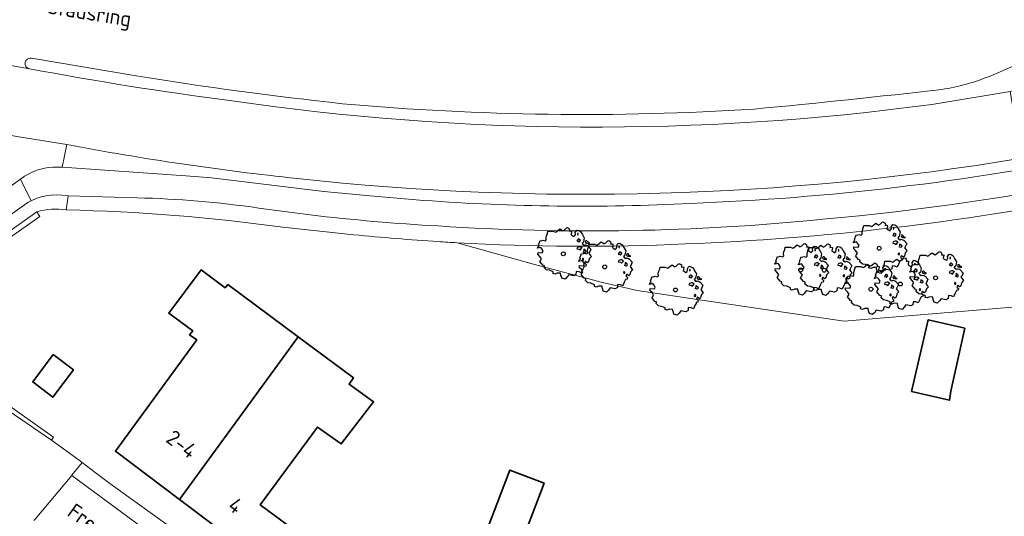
# Model space of a CAD drawing. Header units: metres. Extents: x 152391 to 157968, y 462336 to 467280.
# Tile 42 of 256: x 155063 to 155150, y 462645 to 462688. Entities that reach past the tile are written whole.
import ezdxf
from ezdxf.enums import TextEntityAlignment as Align

# ---------------------------------------------------------------- set-up
doc = ezdxf.new("R2010")
doc.units = ezdxf.units.M
doc.header["$LTSCALE"] = 0.75
doc.layers.get('0').update_dxf_attribs({"lineweight": 25})
for name, color, linetype, lineweight in [('B-GV-GR-BOOM-S', 252, 'Continuous', 25), ('B-WE-GR-BEPLANTING_CULTUUR_BODEMBEDEKKER-GV', 251, 'Continuous', 18), ('B-WE-GR-GROENVOORZIENING-GV', 251, 'Continuous', 18), ('B-WE-GR-HAAG-GV', 251, 'Continuous', 13), ('B-WE-IE-TERREINAFSCHEIDING_KUNSTMATIG_MUUR-GV', 251, 'Continuous', 18), ('B-WE-OG-BEBOUWING-GV', 6, 'Continuous', 35), ('B-WE-OG-BEBOUWING-T18', 1, 'Continuous', 18), ('B-WE-OG-TOPOGRAFIE-T18', 1, 'Continuous', 18), ('B-WE-VH-VERHARDING_ASFALT-GV', 251, 'Continuous', 18), ('B-WE-VH-VERHARDING_BETONSTRAATSTEEN-GV', 251, 'Continuous', 18), ('B-WE-VH-VERHARDING_STRAATBAKSTEEN-GV', 251, 'Continuous', 18), ('B-WE-VH-VERHARDING_TEGEL-GV', 251, 'Continuous', 18)]:
    doc.layers.add(name, color=color, linetype=linetype, lineweight=lineweight)
doc.styles.add('NLCS-ISO-M750-T18', font='NLCS-ISO.ttf', dxfattribs={"height": 1.35})

# ---------------------------------------------------------------- blocks, each defined once
blk = doc.blocks.new('SGR-BOOM_31_50')
at = {"linetype": 'Continuous'}
for p, q in [((-1.479, 1.582), (-1.402, 1.78)), ((-1.402, 1.78), (-1.355, 1.999)), ((-1.355, 1.999), (-0.89, 1.999)), ((-0.89, 1.999), (-0.688, 1.911)), ((-0.688, 1.911), (-0.626, 1.933)), ((-0.626, 1.933), (-0.487, 2.064)), ((-0.487, 2.064), (-0.301, 2.196)), ((-0.301, 2.196), (-0.177, 2.108)), ((-0.177, 2.108), (-0.084, 2.02)), ((-0.084, 2.02), (0.087, 2.108)), ((0.087, 2.108), (0.273, 2.283)), ((0.273, 2.283), (0.351, 2.305)), ((0.351, 2.305), (0.444, 2.261)), ((0.444, 2.261), (0.521, 2.196)), ((0.537, 2.042), (0.506, 1.999)), ((0.506, 1.999), (0.707, 2.02)), ((0.521, 2.196), (0.537, 2.042)), ((0.723, 1.977), (0.676, 1.714)), ((0.707, 2.02), (0.723, 1.977)), ((1.048, 1.867), (1.188, 2.086)), ((1.064, 1.714), (1.048, 1.867)), ((1.188, 2.086), (1.358, 2.042)), ((1.296, 1.823), (1.234, 1.78)), ((1.234, 1.78), (1.265, 1.67)), ((1.281, 1.692), (1.296, 1.823)), ((1.358, 2.042), (1.545, 1.933)), ((1.545, 1.933), (1.669, 1.692)), ((-2.177, 0.772), (-2.038, 1.166)), ((-2.038, 1.166), (-1.944, 1.144)), ((-1.944, 1.144), (-1.789, 1.21)), ((-1.789, 1.21), (-1.572, 1.144)), ((-1.572, 1.144), (-1.495, 1.232)), ((-1.51, 1.451), (-1.479, 1.582)), ((-1.495, 1.232), (-1.51, 1.451)), ((0.676, 1.714), (0.754, 1.648)), ((0.754, 1.648), (0.924, 1.539)), ((0.924, 1.539), (1.002, 1.604)), ((1.002, 1.604), (1.064, 1.714)), ((1.25, 1.21), (1.188, 1.166)), ((1.188, 1.166), (1.234, 1.101)), ((1.234, 1.101), (1.312, 1.122)), ((1.296, 1.298), (1.25, 1.21)), ((1.265, 1.67), (1.281, 1.648)), ((1.374, 1.298), (1.296, 1.298)), ((1.312, 1.122), (1.374, 1.035)), ((1.436, 1.254), (1.374, 1.298)), ((1.374, 1.035), (1.436, 1.122)), ((1.498, 1.166), (1.436, 1.254)), ((1.436, 1.122), (1.498, 1.166)), ((1.762, 1.057), (1.638, 0.925)), ((1.638, 0.925), (1.7, 0.838)), ((1.669, 1.692), (1.839, 1.407)), ((1.839, 1.407), (1.762, 1.057)), ((1.963, 1.144), (1.917, 1.079)), ((1.917, 1.079), (1.948, 0.991)), ((1.948, 0.991), (2.041, 0.925)), ((2.056, 1.144), (1.963, 1.144)), ((2.041, 0.969), (2.18, 0.903)), ((2.041, 0.925), (2.056, 0.969)), ((2.165, 1.013), (2.056, 1.144)), ((2.304, 0.947), (2.165, 1.013)), ((2.18, 0.903), (2.304, 0.947)), ((-2.27, 0.487), (-2.208, 0.641)), ((-1.991, 0.553), (-2.27, 0.487)), ((-2.239, -0.038), (-2.224, 0.115)), ((-2.224, 0.115), (-1.851, 0.093)), ((-2.208, 0.641), (-2.131, 0.706)), ((-2.131, 0.706), (-2.177, 0.772)), ((-1.898, 0.444), (-1.991, 0.553)), ((-1.774, 0.246), (-1.898, 0.444)), ((-1.851, 0.093), (-1.774, 0.246)), ((1.234, 0.553), (1.188, 0.444)), ((1.188, 0.444), (1.374, 0.422)), ((1.405, 0.619), (1.234, 0.553)), ((1.374, 0.422), (1.483, 0.334)), ((1.483, 0.619), (1.405, 0.619)), ((1.622, 0.531), (1.483, 0.619)), ((1.483, 0.334), (1.607, 0.487)), ((1.607, 0.487), (1.653, 0.553)), ((1.7, 0.838), (1.839, 0.75)), ((1.793, 0.246), (1.746, 0.137)), ((1.911, 0.065), (1.746, 0.137)), ((1.808, 0.4), (1.793, 0.312)), ((1.793, 0.312), (1.793, 0.246)), ((1.901, 0.312), (1.808, 0.4)), ((1.839, 0.75), (1.917, 0.794)), ((1.963, 0.268), (1.901, 0.312)), ((1.911, 0.065), (2.01, 0.181)), ((1.917, 0.794), (2.087, 0.75)), ((2.01, 0.181), (1.963, 0.268)), ((2.087, 0.75), (2.18, 0.684)), ((2.18, 0.684), (2.413, 0.422)), ((2.289, 0.137), (2.227, 0.049)), ((2.227, 0.049), (2.351, -0.126)), ((2.413, 0.422), (2.289, 0.137)), ((-2.053, -0.235), (-2.239, -0.038)), ((-2.069, -0.673), (-1.991, -0.564)), ((-1.805, -1.002), (-2.069, -0.673)), ((-1.913, -0.433), (-2.053, -0.235)), ((-1.991, -0.564), (-1.913, -0.433)), ((1.715, -0.389), (1.653, -0.476)), ((1.653, -0.476), (1.669, -0.564)), ((1.684, -0.564), (1.777, -0.542)), ((1.777, -0.454), (1.715, -0.389)), ((1.777, -0.542), (1.777, -0.454)), ((1.948, -0.63), (1.855, -0.783)), ((1.855, -0.783), (1.901, -0.849)), ((1.901, -0.849), (1.994, -0.936)), ((2.103, -0.783), (1.948, -0.63)), ((2.211, -0.695), (2.103, -0.783)), ((2.242, -0.564), (2.211, -0.695)), ((2.289, -0.411), (2.242, -0.564)), ((2.459, -0.235), (2.289, -0.411)), ((2.351, -0.126), (2.459, -0.235)), ((-1.665, -1.046), (-1.805, -1.002)), ((-1.696, -1.199), (-1.665, -1.046)), ((-1.479, -1.396), (-1.696, -1.199)), ((-1.216, -1.44), (-1.479, -1.396)), ((-0.89, -1.571), (-1.216, -1.44)), ((-0.906, -1.725), (-0.89, -1.571)), ((-0.735, -1.769), (-0.906, -1.725)), ((-0.533, -1.681), (-0.735, -1.769)), ((-0.254, -1.703), (-0.533, -1.681)), ((-0.208, -1.9), (-0.254, -1.703)), ((1.126, -1.55), (1.11, -1.812)), ((1.374, -1.571), (1.126, -1.55)), ((1.576, -1.659), (1.374, -1.571)), ((1.715, -1.352), (1.576, -1.659)), ((1.808, -1.177), (1.715, -1.352)), ((1.824, -1.112), (1.808, -1.177)), ((1.979, -1.068), (1.824, -1.112)), ((1.994, -0.936), (1.979, -1.068)), ((-0.177, -1.988), (-0.208, -1.9)), ((-0.13, -2.141), (-0.177, -1.988)), ((0.149, -2.229), (-0.13, -2.141)), ((0.335, -2.031), (0.149, -2.229)), ((0.475, -1.834), (0.335, -2.031)), ((0.909, -1.922), (0.475, -1.834)), ((1.11, -1.812), (0.909, -1.922))]:
    blk.add_line(p, q, dxfattribs=at)
blk.add_circle((0, 0), 0.169, dxfattribs=at)

msp = doc.modelspace()

# ---------------------------------------------------------------- linework, layer by layer
at = {"layer": 'B-WE-GR-BEPLANTING_CULTUUR_BODEMBEDEKKER-GV'}
for points in [[(155192.713, 462682.315, -0.076681), (155121.614, 462668.475)], [(155121.614, 462668.475, -0.025142), (155101.568, 462668.577)]]:
    msp.add_lwpolyline(points, format="xyb", dxfattribs=at)
msp.add_lwpolyline([(155101.568, 462668.577), (155108.15, 462666.711), (155114.34, 462665.081), (155117.381, 462664.374), (155123.059, 462663.538), (155135.552, 462661.698), (155145.053, 462662.477), (155146.471, 462662.596), (155150.336, 462662.921)], dxfattribs=at)
at = {"layer": 'B-WE-GR-GROENVOORZIENING-GV'}
for points in [[(155122.052, 462672.029, 0.079796), (155193.236, 462686.279)], [(155087.527, 462674.213, -0.020235), (155067.31, 462677.198)], [(155151.119, 462675.989, -0.068627), (155087.527, 462674.213)], [(155098.657, 462672.297, 0.031033), (155122.052, 462672.029)]]:
    msp.add_lwpolyline(points, format="xyb", dxfattribs=at)
msp.add_lwpolyline([(155067.31, 462677.198), (155066.896, 462675.204), (155077.766, 462674.454), (155078.889, 462674.354), (155080.014, 462674.281), (155089.86, 462673.074), (155094.257, 462672.67), (155098.657, 462672.297)], dxfattribs=at)
at = {"layer": 'B-WE-GR-HAAG-GV'}
for points in [[(155122.052, 462672.029, 0.079796), (155193.236, 462686.279)], [(155087.527, 462674.213, -0.020235), (155067.31, 462677.198)], [(155151.119, 462675.989, -0.068627), (155087.527, 462674.213)], [(155098.657, 462672.297, 0.031033), (155122.052, 462672.029)]]:
    msp.add_lwpolyline(points, format="xyb", dxfattribs=at)
msp.add_lwpolyline([(155067.31, 462677.198), (155066.896, 462675.204), (155077.766, 462674.454), (155078.889, 462674.354), (155080.014, 462674.281), (155089.86, 462673.074), (155094.257, 462672.67), (155098.657, 462672.297)], dxfattribs=at)
at = {"layer": 'B-WE-IE-TERREINAFSCHEIDING_KUNSTMATIG_MUUR-GV'}
msp.add_lwpolyline([(155051.34, 462661.663), (155062.712, 462653.477), (155065.946, 462651.232), (155066.141, 462651.503), (155062.91, 462653.799), (155051.919, 462661.647), (155058.61, 462666.429), (155059.009, 462665.883), (155059.268, 462666.114), (155058.879, 462666.628), (155064.929, 462670.889), (155064.684, 462671.282), (155057.968, 462666.539)], close=True, dxfattribs=at)
at = {"layer": 'B-WE-OG-BEBOUWING-GV'}
for points in [[(155077.199, 462646.035), (155087.61, 462660.325), (155081.443, 462664.908), (155081.195, 462664.607), (155079.088, 462666.197), (155076.257, 462662.386), (155078.363, 462660.845), (155078.065, 462660.495), (155078.717, 462660.048), (155071.567, 462650.27)], [(155146.151, 462661.089), (155142.935, 462661.819), (155141.474, 462655.522), (155144.801, 462654.75), (155144.907, 462655.548)], [(155087.61, 462660.325), (155077.199, 462646.035), (155085.711, 462639.636), (155088.095, 462642.744), (155084.284, 462645.577), (155089.299, 462652.397), (155091.405, 462650.906), (155094.236, 462654.618), (155092.08, 462656.157), (155092.477, 462656.709)], [(155066.102, 462658.759), (155064.306, 462656.355), (155066.086, 462655.025), (155067.882, 462657.429)], [(155108.998, 462625.278), (155113.907, 462638.448), (155109.547, 462640.139), (155108.61, 462637.636), (155105.886, 462638.723), (155109.211, 462647.468), (155106.197, 462648.614), (155099.16, 462630.172), (155102.386, 462629.119), (155102.156, 462628.512), (155104.559, 462627.622), (155104.312, 462627.021)]]:
    msp.add_lwpolyline(points, close=True, dxfattribs=at)
at = {"layer": 'B-WE-VH-VERHARDING_ASFALT-GV'}
for points in [[(155143.243, 462680.719), (155150.142, 462681.86), (155151.582, 462682.313), (155153.002, 462682.828), (155158.88, 462685.55), (155158.515, 462687.532), (155157.71, 462687.256), (155148.365, 462683.216)], [(155143.243, 462680.719), (155150.142, 462681.86), (155151.582, 462682.313), (155153.002, 462682.828), (155158.88, 462685.55), (155158.515, 462687.532), (155157.71, 462687.256), (155148.365, 462683.216)], [(155148.365, 462683.216), (155157.71, 462687.256), (155158.515, 462687.532)], [(155148.365, 462683.216), (155157.71, 462687.256), (155158.515, 462687.532)], [(155054.372, 462685.559), (155064.016, 462683.857)], [(155064.016, 462683.857), (155054.372, 462685.559)], [(155054.372, 462685.559), (155064.016, 462683.857)], [(155064.016, 462683.857), (155054.372, 462685.559)], [(155073.395, 462683.222), (155064.2, 462684.768)], [(155064.2, 462684.768), (155073.395, 462683.222)], [(155073.395, 462683.222), (155064.2, 462684.768)], [(155064.2, 462684.768), (155073.395, 462683.222)], [(155033.873, 462683.366), (155047.029, 462680.767), (155063.096, 462677.879), (155067.31, 462677.198)], [(155033.873, 462683.366), (155047.029, 462680.767), (155063.096, 462677.879), (155067.31, 462677.198)], [(155151.119, 462675.989), (155150.142, 462681.86), (155143.243, 462680.719)], [(155151.119, 462675.989), (155150.142, 462681.86), (155143.243, 462680.719)]]:
    msp.add_lwpolyline(points, dxfattribs=at)
for points in [[(155064.2, 462684.768, 1.023213), (155064.016, 462683.857)], [(155064.016, 462683.857, -1.023213), (155064.2, 462684.768)], [(155064.2, 462684.768, 1.023213), (155064.016, 462683.857)], [(155064.016, 462683.857, -1.023213), (155064.2, 462684.768)], [(155064.016, 462683.857, 0.014433), (155081.597, 462681.064)], [(155081.597, 462681.064, -0.014433), (155064.016, 462683.857)], [(155064.016, 462683.857, 0.014433), (155081.597, 462681.064)], [(155081.597, 462681.064, -0.014433), (155064.016, 462683.857)], [(155091.517, 462680.784, -0.012808), (155073.395, 462683.222)], [(155073.395, 462683.222, 0.012808), (155091.517, 462680.784)], [(155091.517, 462680.784, -0.012808), (155073.395, 462683.222)], [(155073.395, 462683.222, 0.012808), (155091.517, 462680.784)], [(155148.365, 462683.216, -0.060605), (155144.137, 462682.042)], [(155144.137, 462682.042, 0.060605), (155148.365, 462683.216)], [(155148.365, 462683.216, -0.060605), (155144.137, 462682.042)], [(155144.137, 462682.042, 0.060605), (155148.365, 462683.216)], [(155144.137, 462682.042, -0.005517), (155127.652, 462680.311)], [(155127.652, 462680.311, 0.005517), (155144.137, 462682.042)], [(155144.137, 462682.042, -0.005517), (155127.652, 462680.311)], [(155127.652, 462680.311, 0.005517), (155144.137, 462682.042)], [(155081.597, 462681.064, 0.070126), (155143.243, 462680.719)], [(155143.243, 462680.719, -0.070126), (155081.597, 462681.064)], [(155081.597, 462681.064, 0.070126), (155143.243, 462680.719)], [(155143.243, 462680.719, -0.070126), (155081.597, 462681.064)], [(155127.652, 462680.311, -0.038218), (155091.517, 462680.784)], [(155091.517, 462680.784, 0.038218), (155127.652, 462680.311)], [(155127.652, 462680.311, -0.038218), (155091.517, 462680.784)], [(155091.517, 462680.784, 0.038218), (155127.652, 462680.311)], [(155067.31, 462677.198, 0.020235), (155087.527, 462674.213)], [(155067.31, 462677.198, 0.020235), (155087.527, 462674.213)], [(155087.527, 462674.213, 0.068627), (155151.119, 462675.989)], [(155087.527, 462674.213, 0.068627), (155151.119, 462675.989)]]:
    msp.add_lwpolyline(points, format="xyb", dxfattribs=at)
at = {"layer": 'B-WE-VH-VERHARDING_BETONSTRAATSTEEN-GV'}
msp.add_lwpolyline([(155105.303, 462620.646), (155091.283, 462630.836), (155079.479, 462639.478), (155067.739, 462648.14), (155064.524, 462644.31), (155064.416, 462644.181)], dxfattribs=at)
at = {"layer": 'B-WE-VH-VERHARDING_STRAATBAKSTEEN-GV'}
for points in [[(155056.741, 462669.545), (155063.235, 462674.154), (155063.595, 462674.408), (155063.981, 462674.63), (155064.381, 462674.821), (155064.799, 462674.972), (155065.23, 462675.088), (155065.666, 462675.172), (155066.106, 462675.212), (155066.55, 462675.216), (155066.896, 462675.204), (155067.31, 462677.198), (155063.096, 462677.879)], [(155056.741, 462669.545), (155063.235, 462674.154), (155063.595, 462674.408), (155063.981, 462674.63), (155064.381, 462674.821), (155064.799, 462674.972), (155065.23, 462675.088), (155065.666, 462675.172), (155066.106, 462675.212), (155066.55, 462675.216), (155066.896, 462675.204), (155067.31, 462677.198), (155063.096, 462677.879)], [(155067.257, 462671.461), (155067.43, 462672.696), (155066.852, 462672.763), (155066.39, 462672.785), (155065.937, 462672.768), (155065.483, 462672.701), (155065.039, 462672.594), (155064.603, 462672.452), (155064.186, 462672.265), (155063.883, 462672.101), (155063.595, 462671.914), (155044.803, 462658.523)], [(155067.257, 462671.461), (155067.43, 462672.696), (155066.852, 462672.763), (155066.39, 462672.785), (155065.937, 462672.768), (155065.483, 462672.701), (155065.039, 462672.594), (155064.603, 462672.452), (155064.186, 462672.265), (155063.883, 462672.101), (155063.595, 462671.914), (155044.803, 462658.523)], [(155057.968, 462666.539), (155064.684, 462671.282)], [(155057.968, 462666.539), (155064.684, 462671.282)], [(155064.524, 462644.31), (155067.739, 462648.14), (155067.758, 462648.164), (155068.647, 462649.274), (155068.381, 462649.478), (155065.946, 462651.232), (155062.712, 462653.477)], [(155064.524, 462644.31), (155067.739, 462648.14), (155067.758, 462648.164), (155068.647, 462649.274), (155068.381, 462649.478), (155065.946, 462651.232), (155062.712, 462653.477)]]:
    msp.add_lwpolyline(points, dxfattribs=at)
msp.add_lwpolyline([(155064.684, 462671.282, -0.115439), (155067.257, 462671.461)], format="xyb", dxfattribs=at)
msp.add_lwpolyline([(155064.684, 462671.282, -0.115439), (155067.257, 462671.461)], format="xyb", dxfattribs=at)
at = {"layer": 'B-WE-VH-VERHARDING_TEGEL-GV'}
for points in [[(155193.236, 462686.279, -0.079796), (155122.052, 462672.029)], [(155121.614, 462668.475, 0.076681), (155192.713, 462682.315)], [(155133.691, 462670.637, 0.053197), (155183.803, 462680.655)], [(155183.803, 462680.655, -0.053197), (155133.691, 462670.637)], [(155073.49, 462672.521, -0.029343), (155084.156, 462671.624)], [(155084.156, 462671.624, 0.029343), (155073.49, 462672.521)], [(155122.052, 462672.029, -0.031033), (155098.657, 462672.297)], [(155067.257, 462671.461, -0.028493), (155086.281, 462669.943)], [(155088.679, 462671.027, 0.016544), (155099.921, 462670.053)], [(155099.921, 462670.053, -0.016544), (155088.679, 462671.027)], [(155099.921, 462670.053, 0.041398), (155133.691, 462670.637)], [(155133.691, 462670.637, -0.041398), (155099.921, 462670.053)], [(155092.51, 462669.284, 0.01013), (155099.921, 462668.681)], [(155099.921, 462668.681, 0.006086), (155101.568, 462668.577)], [(155101.568, 462668.577, 0.025142), (155121.614, 462668.475)]]:
    msp.add_lwpolyline(points, format="xyb", dxfattribs=at)
for points in [[(155098.657, 462672.297), (155094.257, 462672.67), (155089.86, 462673.074), (155080.014, 462674.281), (155078.889, 462674.354), (155077.766, 462674.454), (155066.896, 462675.204), (155066.55, 462675.216), (155066.106, 462675.212), (155065.666, 462675.172), (155065.23, 462675.088), (155064.799, 462674.972), (155064.381, 462674.821), (155063.981, 462674.63), (155063.595, 462674.408), (155063.235, 462674.154), (155064.186, 462672.265), (155064.603, 462672.452), (155065.039, 462672.594), (155065.483, 462672.701), (155065.937, 462672.768), (155066.39, 462672.785), (155066.852, 462672.763), (155067.43, 462672.696), (155073.49, 462672.521)], [(155044.803, 462658.523), (155063.595, 462671.914), (155063.883, 462672.101), (155064.186, 462672.265), (155063.235, 462674.154), (155056.741, 462669.545)], [(155073.49, 462672.521), (155067.43, 462672.696), (155067.257, 462671.461)], [(155084.156, 462671.624), (155088.679, 462671.027)], [(155088.679, 462671.027), (155084.156, 462671.624)], [(155086.281, 462669.943), (155092.51, 462669.284)], [(155107.163, 462621.059), (155102.833, 462624.235), (155101.751, 462625.027), (155100.666, 462625.822), (155092.53, 462631.758), (155092.466, 462631.965), (155080.042, 462640.99), (155071.066, 462647.445), (155069.788, 462648.397), (155068.647, 462649.274), (155067.758, 462648.164), (155067.739, 462648.14), (155079.479, 462639.478), (155091.283, 462630.836), (155105.303, 462620.646)]]:
    msp.add_lwpolyline(points, dxfattribs=at)

# ---------------------------------------------------------------- block references
at = {"layer": 'B-GV-GR-BOOM-S', "transparency": 33554559}
for p in [(155110.9, 462667.6), (155138.634, 462668.093), (155114.533, 462666.455), (155131.739, 462666.194), (155133.804, 462666.163), (155140.488, 462664.948), (155143.586, 462665.495), (155120.742, 462664.432), (155137.905, 462664.493)]:
    msp.add_blockref('SGR-BOOM_31_50', p, dxfattribs=at)

# ---------------------------------------------------------------- texts
at = {"layer": 'B-WE-OG-BEBOUWING-T18', "style": 'NLCS-ISO-M750-T18'}
for s, p in [('2-4', (155077.398, 462650.891)), ('4', (155082.13, 462645.51))]:
    msp.add_text(s, height=1.35, rotation=323, dxfattribs=at).set_placement(p, align=Align.MIDDLE)
at = {"layer": 'B-WE-OG-TOPOGRAFIE-T18', "style": 'NLCS-ISO-M750-T18'}
for s, rotation, p in [('Stadsring', 350.8, (155069.241, 462688.595)), ('Frederik van Blankenheymstraat', 324.2, (155078.038, 462637.478))]:
    msp.add_text(s, height=1.35, rotation=rotation, dxfattribs=at).set_placement(p, align=Align.MIDDLE)

doc.saveas('drawing.dxf')
